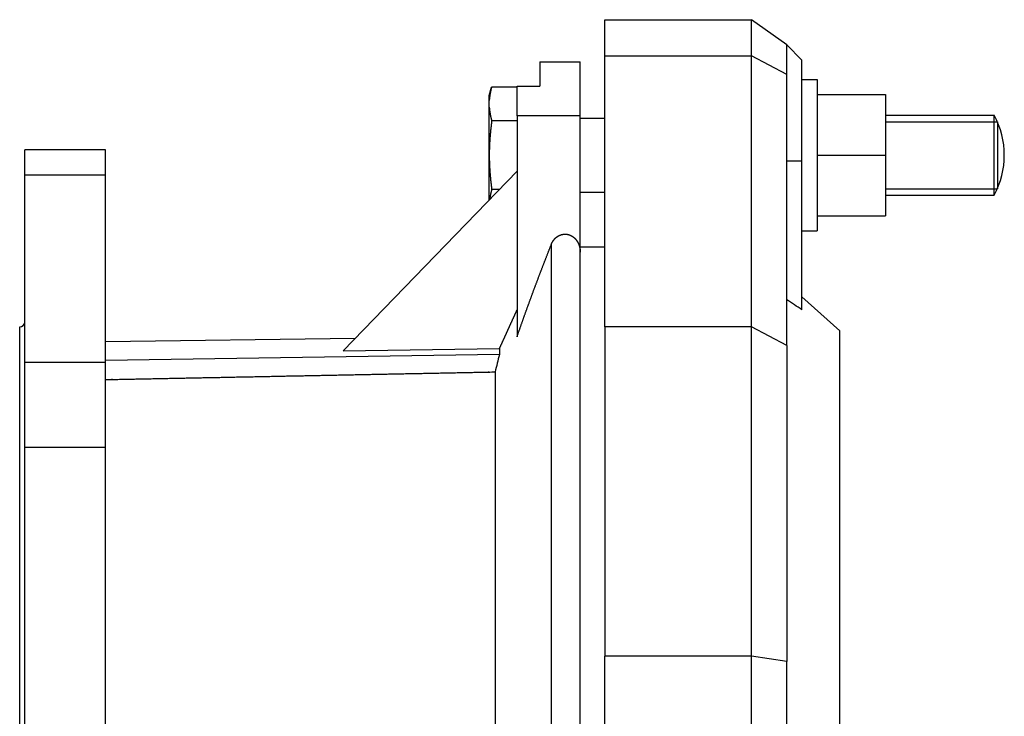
# Model space of a CAD drawing. Header units: millimetres. Extents: x -80 to 470, y -3 to 297.
# Tile 3 of 3: x 275 to 470, y 147 to 285. Entities that reach past the tile are written whole.
import ezdxf

# ---------------------------------------------------------------- set-up
doc = ezdxf.new("R2010")
doc.units = ezdxf.units.MM
doc.header["$MEASUREMENT"] = 0
doc.layers.add('13', color=7, linetype='Continuous')

msp = doc.modelspace()

# ---------------------------------------------------------------- linework, layer by layer
at = {"color": 7, "linetype": 'Continuous', "lineweight": 30}
for p, q in [((368.31, 269.49), (368.76, 271.17)), ((373.81, 271.17), (368.76, 271.17)), ((368.31, 248.88), (368.31, 269.49)), ((446.77, 265.61), (468.31, 265.61)), ((468.31, 249.79), (468.31, 265.61)), ((373.81, 264.48), (368.8, 264.48)), ((386.31, 265), (391.22, 265)), ((468.93, 264.33), (468.93, 251.06)), ((276.31, 8.62), (276.31, 258.77)), ((292.31, 258.77), (276.31, 258.77)), ((292.31, 8.62), (292.31, 258.77)), ((276.31, 253.81), (292.31, 253.81)), ((339.35, 218.95), (373.81, 254.56)), ((370.29, 250.92), (368.8, 250.92)), ((386.31, 250.4), (391.22, 250.4)), ((446.77, 249.79), (468.31, 249.79)), ((386.31, 239.55), (391.22, 239.55)), ((275.31, 43.7), (275.31, 223.7)), ((391.22, 223.74), (391.22, 158.49)), ((420.22, 158.49), (420.22, 223.74)), ((437.72, 83.7), (437.72, 222.94)), ((339.35, 218.95), (370.33, 219.4)), ((370.33, 219.4), (370.33, 218.2)), ((427.22, 220.01), (427.22, 157.46)), ((276.31, 216.71), (292.31, 216.71)), ((370.33, 218.2), (292.31, 217.06)), ((369.48, 214.78), (369.48, 118.71)), ((276.31, 199.88), (292.31, 199.88))]:
    msp.add_line(p, q, dxfattribs=at)
at = {"color": 254, "linetype": 'Continuous', "lineweight": 30}
msp.add_line((380.59, 240.02), (380.59, 105.35), dxfattribs=at)
at = {"color": 7, "linetype": 'Continuous', "lineweight": 30}
for centre, radius, start, end in [((453.67, 257.7), 16.64, 331.6209, 28.3791), ((451.32, 196.11), 83.95, 164.7446, 167.1469)]:
    msp.add_arc(centre, radius, start, end, dxfattribs=at)
for points, knots in [([(368.76, 271.17), (368.76, 271.16), (368.75, 271.13), (368.74, 271.1), (368.73, 271.07), (368.73, 271.04), (368.72, 271.01), (368.71, 270.97), (368.7, 270.94), (368.69, 270.91), (368.69, 270.88), (368.68, 270.84), (368.67, 270.81), (368.66, 270.78), (368.65, 270.75), (368.65, 270.72), (368.64, 270.68), (368.63, 270.65), (368.62, 270.62), (368.62, 270.59), (368.61, 270.55), (368.6, 270.52), (368.59, 270.49), (368.59, 270.46), (368.58, 270.42), (368.57, 270.39), (368.57, 270.36), (368.56, 270.33), (368.55, 270.29), (368.54, 270.26), (368.54, 270.23), (368.53, 270.2), (368.52, 270.16), (368.52, 270.13), (368.51, 270.1), (368.51, 270.07), (368.5, 270.03), (368.49, 270), (368.49, 269.97), (368.48, 269.93), (368.48, 269.9), (368.47, 269.87), (368.46, 269.84), (368.46, 269.8), (368.45, 269.77), (368.45, 269.74), (368.44, 269.7), (368.44, 269.67), (368.43, 269.64), (368.43, 269.61), (368.42, 269.57), (368.42, 269.54), (368.41, 269.51), (368.41, 269.47), (368.4, 269.44), (368.4, 269.41), (368.39, 269.38), (368.39, 269.34), (368.38, 269.31), (368.38, 269.28), (368.38, 269.24), (368.37, 269.21), (368.37, 269.18), (368.36, 269.14), (368.36, 269.11), (368.36, 269.08), (368.35, 269.05), (368.35, 269.01), (368.35, 268.98), (368.34, 268.95), (368.34, 268.91), (368.34, 268.88), (368.33, 268.85), (368.33, 268.81), (368.33, 268.78), (368.32, 268.75), (368.32, 268.71), (368.32, 268.68), (368.32, 268.65), (368.31, 268.61), (368.31, 268.59), (368.31, 268.55), (368.31, 268.55)], [0, 0, 0, 0, 0.03324, 0.06648, 0.09972, 0.132961, 0.166203, 0.199446, 0.23269, 0.265935, 0.299179, 0.332425, 0.365671, 0.398918, 0.432164, 0.465412, 0.498659, 0.531908, 0.565156, 0.598404, 0.631653, 0.664902, 0.698152, 0.731401, 0.764651, 0.797901, 0.831152, 0.864402, 0.897653, 0.930905, 0.964157, 0.997408, 1.030661, 1.063914, 1.097167, 1.130421, 1.163676, 1.196931, 1.230187, 1.263443, 1.296701, 1.32996, 1.363219, 1.396479, 1.42974, 1.463002, 1.496265, 1.529527, 1.56279, 1.596053, 1.629317, 1.662581, 1.695844, 1.729107, 1.76237, 1.795633, 1.828895, 1.862157, 1.895419, 1.92868, 1.96194, 1.995199, 2.028458, 2.061717, 2.094973, 2.128229, 2.161484, 2.194739, 2.227992, 2.261244, 2.294495, 2.327745, 2.360994, 2.394241, 2.427488, 2.460734, 2.493978, 2.527221, 2.560462, 2.593702, 2.626942, 2.660182, 2.660182, 2.660182, 2.660182]), ([(368.31, 267.22), (368.31, 267.22), (368.31, 267.18), (368.32, 267.16), (368.32, 267.12), (368.32, 267.08), (368.32, 267.05), (368.33, 267.01), (368.33, 266.98), (368.33, 266.95), (368.33, 266.91), (368.34, 266.88), (368.34, 266.84), (368.34, 266.81), (368.35, 266.77), (368.35, 266.74), (368.36, 266.7), (368.36, 266.67), (368.36, 266.63), (368.37, 266.6), (368.37, 266.56), (368.38, 266.53), (368.38, 266.49), (368.38, 266.46), (368.39, 266.42), (368.39, 266.39), (368.4, 266.36), (368.4, 266.32), (368.41, 266.29), (368.41, 266.25), (368.42, 266.22), (368.42, 266.18), (368.43, 266.15), (368.43, 266.11), (368.44, 266.08), (368.45, 266.04), (368.45, 266.01), (368.46, 265.98), (368.46, 265.94), (368.47, 265.91), (368.48, 265.87), (368.48, 265.84), (368.49, 265.8), (368.49, 265.77), (368.5, 265.73), (368.51, 265.7), (368.51, 265.67), (368.52, 265.63), (368.53, 265.6), (368.53, 265.56), (368.54, 265.53), (368.55, 265.49), (368.56, 265.46), (368.56, 265.43), (368.57, 265.39), (368.58, 265.36), (368.58, 265.32), (368.59, 265.29), (368.6, 265.26), (368.61, 265.22), (368.62, 265.19), (368.62, 265.15), (368.63, 265.12), (368.64, 265.09), (368.65, 265.05), (368.66, 265.02), (368.66, 264.98), (368.67, 264.95), (368.68, 264.92), (368.69, 264.88), (368.7, 264.85), (368.71, 264.81), (368.71, 264.78), (368.72, 264.75), (368.73, 264.71), (368.74, 264.68), (368.75, 264.65), (368.76, 264.61), (368.77, 264.58), (368.78, 264.54), (368.79, 264.51), (368.8, 264.48), (368.8, 264.48)], [0, 0, 0, 0, 0.034922, 0.069844, 0.104766, 0.139689, 0.174613, 0.20954, 0.244469, 0.279398, 0.314327, 0.349259, 0.384193, 0.419127, 0.454062, 0.488999, 0.523937, 0.558877, 0.593817, 0.628758, 0.6637, 0.698644, 0.733588, 0.768532, 0.803478, 0.838425, 0.873372, 0.908319, 0.943268, 0.978216, 1.013165, 1.048113, 1.083062, 1.118011, 1.15296, 1.187908, 1.222855, 1.257803, 1.29275, 1.327695, 1.36264, 1.397584, 1.432526, 1.467468, 1.502408, 1.537348, 1.572287, 1.607225, 1.642162, 1.677098, 1.712034, 1.74697, 1.781905, 1.816839, 1.851774, 1.886707, 1.92164, 1.956573, 1.991506, 2.026439, 2.061371, 2.096303, 2.131235, 2.166166, 2.201097, 2.236028, 2.270958, 2.305889, 2.340818, 2.375747, 2.410676, 2.445605, 2.480532, 2.515459, 2.550386, 2.585312, 2.620237, 2.655161, 2.690084, 2.725006, 2.759927, 2.794849, 2.794849, 2.794849, 2.794849]), ([(368.8, 264.48), (368.79, 264.47), (368.78, 264.38), (368.77, 264.31), (368.76, 264.22), (368.75, 264.14), (368.74, 264.06), (368.73, 263.97), (368.72, 263.89), (368.71, 263.8), (368.7, 263.72), (368.69, 263.63), (368.68, 263.55), (368.67, 263.46), (368.66, 263.38), (368.65, 263.3), (368.64, 263.21), (368.63, 263.13), (368.62, 263.04), (368.61, 262.96), (368.6, 262.87), (368.59, 262.79), (368.58, 262.7), (368.57, 262.62), (368.57, 262.54), (368.56, 262.45), (368.55, 262.37), (368.54, 262.28), (368.53, 262.2), (368.52, 262.11), (368.52, 262.03), (368.51, 261.94), (368.5, 261.86), (368.49, 261.77), (368.49, 261.69), (368.48, 261.6), (368.47, 261.52), (368.47, 261.43), (368.46, 261.35), (368.45, 261.27), (368.45, 261.18), (368.44, 261.1), (368.43, 261.01), (368.43, 260.93), (368.42, 260.84), (368.42, 260.76), (368.41, 260.67), (368.4, 260.59), (368.4, 260.5), (368.39, 260.42), (368.39, 260.33), (368.38, 260.25), (368.38, 260.16), (368.37, 260.08), (368.37, 259.99), (368.37, 259.91), (368.36, 259.82), (368.36, 259.74), (368.35, 259.65), (368.35, 259.57), (368.35, 259.48), (368.34, 259.4), (368.34, 259.31), (368.34, 259.23), (368.33, 259.14), (368.33, 259.06), (368.33, 258.97), (368.33, 258.89), (368.32, 258.8), (368.32, 258.72), (368.32, 258.63), (368.32, 258.55), (368.32, 258.46), (368.32, 258.38), (368.31, 258.29), (368.31, 258.21), (368.31, 258.12), (368.31, 258.04), (368.31, 257.95), (368.31, 257.87), (368.31, 257.79), (368.31, 257.71), (368.31, 257.7)], [0, 0, 0, 0, 0.08499, 0.169979, 0.254968, 0.339959, 0.424951, 0.509944, 0.594938, 0.679933, 0.764928, 0.849924, 0.934921, 1.019919, 1.104916, 1.189914, 1.274913, 1.359912, 1.444911, 1.52991, 1.61491, 1.69991, 1.78491, 1.869911, 1.954911, 2.039913, 2.124914, 2.209915, 2.294917, 2.379919, 2.464922, 2.549924, 2.634927, 2.719931, 2.804935, 2.889939, 2.974945, 3.059951, 3.144957, 3.229965, 3.314973, 3.399982, 3.484993, 3.570003, 3.655015, 3.740028, 3.825042, 3.910055, 3.995069, 4.080083, 4.165099, 4.250113, 4.335127, 4.420142, 4.505157, 4.590172, 4.675185, 4.760198, 4.845211, 4.930224, 5.015235, 5.100246, 5.185257, 5.270267, 5.355275, 5.440282, 5.525289, 5.610295, 5.6953, 5.780303, 5.865305, 5.950307, 6.035307, 6.120305, 6.205302, 6.290298, 6.375293, 6.460286, 6.545277, 6.630267, 6.715256, 6.800246, 6.800246, 6.800246, 6.800246]), ([(368.31, 257.7), (368.31, 257.69), (368.31, 257.61), (368.31, 257.53), (368.31, 257.44), (368.31, 257.36), (368.31, 257.27), (368.31, 257.19), (368.31, 257.1), (368.32, 257.02), (368.32, 256.93), (368.32, 256.85), (368.32, 256.76), (368.32, 256.68), (368.32, 256.59), (368.33, 256.51), (368.33, 256.42), (368.33, 256.34), (368.33, 256.25), (368.34, 256.17), (368.34, 256.08), (368.34, 256), (368.35, 255.91), (368.35, 255.83), (368.35, 255.74), (368.36, 255.66), (368.36, 255.57), (368.37, 255.49), (368.37, 255.4), (368.37, 255.32), (368.38, 255.23), (368.38, 255.15), (368.39, 255.07), (368.39, 254.98), (368.4, 254.9), (368.4, 254.81), (368.41, 254.73), (368.42, 254.64), (368.42, 254.56), (368.43, 254.47), (368.43, 254.39), (368.44, 254.3), (368.45, 254.22), (368.45, 254.13), (368.46, 254.05), (368.47, 253.96), (368.47, 253.88), (368.48, 253.79), (368.49, 253.71), (368.49, 253.62), (368.5, 253.54), (368.51, 253.45), (368.52, 253.37), (368.52, 253.29), (368.53, 253.2), (368.54, 253.12), (368.55, 253.03), (368.56, 252.95), (368.57, 252.86), (368.57, 252.78), (368.58, 252.69), (368.59, 252.61), (368.6, 252.52), (368.61, 252.44), (368.62, 252.36), (368.63, 252.27), (368.64, 252.19), (368.65, 252.1), (368.66, 252.02), (368.67, 251.93), (368.68, 251.85), (368.69, 251.76), (368.7, 251.68), (368.71, 251.6), (368.72, 251.51), (368.73, 251.43), (368.74, 251.34), (368.75, 251.26), (368.76, 251.17), (368.77, 251.09), (368.78, 251.01), (368.79, 250.93), (368.8, 250.92)], [0, 0, 0, 0, 0.08499, 0.16998, 0.254969, 0.33996, 0.424953, 0.509948, 0.594944, 0.679942, 0.76494, 0.84994, 0.934941, 1.019944, 1.104947, 1.189951, 1.274957, 1.359964, 1.444971, 1.52998, 1.61499, 1.7, 1.785011, 1.870022, 1.955035, 2.040048, 2.125062, 2.210075, 2.295089, 2.380104, 2.465119, 2.550133, 2.635148, 2.720163, 2.805178, 2.890191, 2.975205, 3.060218, 3.145231, 3.230243, 3.315254, 3.400264, 3.485274, 3.570282, 3.655289, 3.740296, 3.825302, 3.910307, 3.995311, 4.080315, 4.165319, 4.250322, 4.335325, 4.420327, 4.50533, 4.590331, 4.675333, 4.760334, 4.845335, 4.930336, 5.015336, 5.100336, 5.185336, 5.270336, 5.355336, 5.440335, 5.525334, 5.610332, 5.69533, 5.780328, 5.865325, 5.950322, 6.035318, 6.120313, 6.205308, 6.290302, 6.375296, 6.460288, 6.545278, 6.630268, 6.715257, 6.800246, 6.800246, 6.800246, 6.800246]), ([(368.8, 250.92), (368.8, 250.92), (368.79, 250.89), (368.78, 250.87), (368.78, 250.85), (368.77, 250.82), (368.76, 250.8), (368.76, 250.78), (368.75, 250.75), (368.74, 250.73), (368.74, 250.7), (368.73, 250.68), (368.72, 250.65), (368.72, 250.63), (368.71, 250.61), (368.71, 250.58), (368.7, 250.56), (368.69, 250.53), (368.69, 250.51), (368.68, 250.48), (368.67, 250.46), (368.67, 250.43), (368.66, 250.41), (368.66, 250.39), (368.65, 250.36), (368.65, 250.34), (368.64, 250.31), (368.63, 250.29), (368.63, 250.26), (368.62, 250.24), (368.62, 250.22), (368.61, 250.19), (368.61, 250.17), (368.6, 250.14), (368.59, 250.12), (368.59, 250.09), (368.58, 250.07), (368.58, 250.04), (368.57, 250.02), (368.57, 249.99), (368.56, 249.97), (368.56, 249.95), (368.55, 249.92), (368.55, 249.9), (368.54, 249.87), (368.54, 249.85), (368.53, 249.82), (368.53, 249.8), (368.52, 249.77), (368.52, 249.75), (368.51, 249.72), (368.51, 249.7), (368.5, 249.67), (368.5, 249.65), (368.49, 249.62), (368.49, 249.6), (368.48, 249.58), (368.48, 249.55), (368.48, 249.53), (368.47, 249.5), (368.47, 249.48), (368.46, 249.45), (368.46, 249.43), (368.45, 249.4), (368.45, 249.38), (368.45, 249.35), (368.44, 249.33), (368.44, 249.3), (368.43, 249.28), (368.43, 249.25), (368.43, 249.23), (368.42, 249.2), (368.42, 249.18), (368.41, 249.15), (368.41, 249.13), (368.41, 249.1), (368.4, 249.08), (368.4, 249.05), (368.4, 249.03), (368.39, 249), (368.39, 248.98), (368.39, 248.96), (368.39, 248.96)], [0, 0, 0, 0, 0.025107, 0.050215, 0.075322, 0.100429, 0.125536, 0.150643, 0.17575, 0.200857, 0.225964, 0.251071, 0.276179, 0.301287, 0.326396, 0.351505, 0.376615, 0.401725, 0.426836, 0.451949, 0.477062, 0.502176, 0.527291, 0.552407, 0.577525, 0.602644, 0.627763, 0.652883, 0.678004, 0.703126, 0.728248, 0.753371, 0.778495, 0.803619, 0.828744, 0.853868, 0.878994, 0.904119, 0.929245, 0.954371, 0.979497, 1.004624, 1.02975, 1.054876, 1.080003, 1.105129, 1.130255, 1.155381, 1.180507, 1.205633, 1.230758, 1.255884, 1.281008, 1.306133, 1.331257, 1.356381, 1.381504, 1.406627, 1.431749, 1.456871, 1.481993, 1.507113, 1.532234, 1.557354, 1.582473, 1.607591, 1.632709, 1.657827, 1.682943, 1.708059, 1.733175, 1.758289, 1.783404, 1.808517, 1.83363, 1.858742, 1.883853, 1.908964, 1.934074, 1.959183, 1.984292, 2.009401, 2.009401, 2.009401, 2.009401]), ([(370.33, 219.4), (370.34, 219.42), (370.39, 219.53), (370.44, 219.64), (370.5, 219.76), (370.55, 219.88), (370.6, 220), (370.66, 220.12), (370.71, 220.24), (370.77, 220.35), (370.82, 220.47), (370.88, 220.59), (370.93, 220.71), (370.98, 220.83), (371.04, 220.95), (371.09, 221.07), (371.15, 221.19), (371.2, 221.31), (371.26, 221.43), (371.31, 221.55), (371.36, 221.67), (371.42, 221.79), (371.47, 221.91), (371.53, 222.03), (371.58, 222.15), (371.64, 222.27), (371.69, 222.39), (371.74, 222.51), (371.8, 222.63), (371.85, 222.75), (371.91, 222.87), (371.96, 222.99), (372.02, 223.11), (372.07, 223.22), (372.12, 223.34), (372.18, 223.46), (372.23, 223.58), (372.29, 223.7), (372.34, 223.82), (372.4, 223.94), (372.45, 224.06), (372.51, 224.18), (372.56, 224.3), (372.61, 224.42), (372.67, 224.54), (372.72, 224.66), (372.78, 224.78), (372.83, 224.9), (372.89, 225.02), (372.94, 225.14), (372.99, 225.26), (373.05, 225.38), (373.1, 225.5), (373.16, 225.62), (373.21, 225.74), (373.27, 225.85), (373.32, 225.97), (373.38, 226.09), (373.43, 226.21), (373.48, 226.33), (373.54, 226.45), (373.59, 226.57), (373.65, 226.69), (373.7, 226.81), (373.75, 226.92), (373.8, 227.03), (373.81, 227.05)], [0, 0, 0, 0, 0.131332, 0.262664, 0.393996, 0.525328, 0.65666, 0.787992, 0.919324, 1.050656, 1.181988, 1.31332, 1.444652, 1.575984, 1.707316, 1.838648, 1.96998, 2.101312, 2.232644, 2.363977, 2.495309, 2.626641, 2.757973, 2.889305, 3.020637, 3.151969, 3.283301, 3.414633, 3.545965, 3.677297, 3.808629, 3.939961, 4.071293, 4.202625, 4.333957, 4.465289, 4.596621, 4.727953, 4.859285, 4.990617, 5.121949, 5.253281, 5.384613, 5.515946, 5.647278, 5.77861, 5.909942, 6.041274, 6.172606, 6.303938, 6.43527, 6.566602, 6.697934, 6.829266, 6.960598, 7.09193, 7.223262, 7.354594, 7.485926, 7.617258, 7.74859, 7.879922, 8.011254, 8.142586, 8.273918, 8.40525, 8.40525, 8.40525, 8.40525])]:
    msp.add_open_spline(points, degree=3, knots=knots, dxfattribs=at)
msp.add_open_spline([(292.31, 213.26), (294.38, 213.3), (292.74, 213.27), (294.93, 213.31), (295.87, 213.33), (297.15, 213.36), (298.34, 213.38), (299.55, 213.4), (300.75, 213.43), (301.96, 213.45), (303.16, 213.48), (304.37, 213.5), (305.57, 213.52), (306.78, 213.55), (307.99, 213.57), (309.19, 213.59), (310.4, 213.62), (311.6, 213.64), (312.81, 213.67), (314.01, 213.69), (315.22, 213.71), (316.43, 213.74), (317.63, 213.76), (318.84, 213.79), (320.04, 213.81), (321.25, 213.83), (322.45, 213.86), (323.66, 213.88), (324.87, 213.9), (326.07, 213.93), (327.28, 213.95), (328.48, 213.98), (329.69, 214), (330.89, 214.02), (332.1, 214.05), (333.31, 214.07), (334.51, 214.09), (335.72, 214.12), (336.92, 214.14), (338.13, 214.17), (339.33, 214.19), (340.54, 214.21), (341.75, 214.24), (342.95, 214.26), (344.16, 214.28), (345.36, 214.31), (346.57, 214.33), (347.77, 214.36), (348.98, 214.38), (350.19, 214.4), (351.39, 214.43), (352.6, 214.45), (353.8, 214.47), (355.01, 214.5), (356.21, 214.52), (357.42, 214.54), (358.63, 214.57), (359.83, 214.59), (361.04, 214.62), (362.24, 214.64), (363.45, 214.66), (364.64, 214.69), (365.92, 214.71), (366.86, 214.73), (369.05, 214.77), (367.41, 214.74), (369.48, 214.78)], degree=3, dxfattribs=at)
at = {"layer": '13', "color": 7, "linetype": 'Continuous', "lineweight": 30}
for p, q in [((391.22, 223.74), (391.22, 284.53)), ((391.22, 284.53), (420.22, 284.53)), ((420.22, 223.74), (420.22, 284.53)), ((427.22, 279.53), (420.22, 284.53)), ((427.22, 220.01), (427.22, 279.53)), ((430.22, 276.53), (427.22, 279.53)), ((378.31, 276.2), (378.31, 271.34)), ((378.31, 276.2), (386.31, 276.2)), ((386.31, 106.72), (386.31, 276.2)), ((430.22, 227.07), (430.22, 276.53)), ((373.81, 271.34), (378.31, 271.34)), ((373.81, 265.52), (373.81, 271.34)), ((430.22, 272.7), (433.22, 272.7)), ((433.22, 272.7), (433.22, 242.7)), ((433.22, 269.7), (446.77, 269.7)), ((446.77, 269.7), (446.77, 245.7)), ((373.81, 265.52), (373.81, 221.75)), ((446.77, 264.33), (468.93, 264.33)), ((433.22, 257.7), (446.77, 257.7)), ((446.77, 251.06), (468.93, 251.06)), ((433.22, 245.7), (446.77, 245.7)), ((430.22, 242.7), (433.22, 242.7)), ((437.72, 222.94), (430.22, 229.63)), ((341.73, 221.42), (292.31, 220.73)), ((391.22, 18.87), (391.22, 158.49)), ((420.22, 18.87), (420.22, 158.49)), ((427.22, 23.62), (427.22, 157.46))]:
    msp.add_line(p, q, dxfattribs=at)
at = {"layer": '13', "color": 254, "linetype": 'Continuous', "lineweight": 30}
for p, q in [((391.22, 277.39), (420.22, 277.39)), ((427.22, 273.67), (420.22, 277.39)), ((386.31, 265.52), (373.81, 265.52)), ((430.22, 256.53), (427.22, 256.53)), ((420.22, 223.74), (391.22, 223.74)), ((427.22, 220.01), (420.22, 223.74)), ((420.22, 158.49), (391.22, 158.49)), ((427.22, 157.46), (420.22, 158.49))]:
    msp.add_line(p, q, dxfattribs=at)
at = {"layer": '13', "color": 7, "linetype": 'Continuous', "lineweight": 30}
for centre, radius, start, end in [((289.11, 19.75), 250.79, 55.7586, 56.5837), ((275.31, 224.7), 1, 270, 0)]:
    msp.add_arc(centre, radius, start, end, dxfattribs=at)
for points, knots in [([(380.59, 240.02), (380.59, 240.02), (380.61, 240.06), (380.62, 240.09), (380.63, 240.12), (380.65, 240.16), (380.66, 240.19), (380.68, 240.22), (380.69, 240.26), (380.71, 240.29), (380.73, 240.32), (380.74, 240.36), (380.76, 240.39), (380.78, 240.42), (380.79, 240.45), (380.81, 240.48), (380.83, 240.52), (380.85, 240.55), (380.87, 240.58), (380.88, 240.61), (380.9, 240.64), (380.92, 240.67), (380.94, 240.7), (380.96, 240.73), (380.98, 240.76), (381.01, 240.79), (381.03, 240.82), (381.05, 240.85), (381.07, 240.88), (381.09, 240.91), (381.12, 240.94), (381.14, 240.97), (381.16, 241), (381.19, 241.03), (381.21, 241.05), (381.23, 241.08), (381.26, 241.11), (381.28, 241.14), (381.31, 241.16), (381.33, 241.19), (381.36, 241.22), (381.38, 241.24), (381.41, 241.27), (381.44, 241.29), (381.46, 241.32), (381.49, 241.34), (381.52, 241.37), (381.55, 241.39), (381.57, 241.41), (381.6, 241.44), (381.63, 241.46), (381.66, 241.48), (381.69, 241.5), (381.72, 241.53), (381.75, 241.55), (381.78, 241.57), (381.81, 241.59), (381.84, 241.61), (381.87, 241.63), (381.9, 241.65), (381.93, 241.67), (381.96, 241.69), (381.99, 241.71), (382.03, 241.72), (382.06, 241.74), (382.09, 241.76), (382.12, 241.78), (382.15, 241.79), (382.19, 241.81), (382.22, 241.82), (382.25, 241.84), (382.29, 241.85), (382.32, 241.87), (382.35, 241.88), (382.39, 241.89), (382.42, 241.91), (382.46, 241.92), (382.49, 241.93), (382.53, 241.94), (382.56, 241.95), (382.6, 241.96), (382.63, 241.97), (382.67, 241.98), (382.7, 241.99), (382.74, 242), (382.77, 242.01), (382.81, 242.01), (382.85, 242.02), (382.88, 242.03), (382.92, 242.03), (382.95, 242.04), (382.99, 242.04), (383.03, 242.05), (383.06, 242.05), (383.1, 242.05), (383.14, 242.06), (383.17, 242.06), (383.21, 242.06), (383.24, 242.06), (383.28, 242.06), (383.32, 242.06), (383.35, 242.06), (383.39, 242.06), (383.43, 242.06), (383.46, 242.06), (383.5, 242.06), (383.54, 242.05), (383.57, 242.05), (383.61, 242.05), (383.65, 242.04), (383.68, 242.04), (383.72, 242.03), (383.75, 242.03), (383.79, 242.02), (383.83, 242.01), (383.86, 242), (383.9, 242), (383.93, 241.99), (383.97, 241.98), (384, 241.97), (384.04, 241.96), (384.07, 241.95), (384.11, 241.94), (384.14, 241.93), (384.18, 241.91), (384.21, 241.9), (384.25, 241.89), (384.28, 241.88), (384.31, 241.86), (384.35, 241.85), (384.38, 241.83), (384.41, 241.82), (384.45, 241.8), (384.48, 241.79), (384.51, 241.77), (384.54, 241.75), (384.58, 241.74), (384.61, 241.72), (384.64, 241.7), (384.67, 241.68), (384.7, 241.66), (384.73, 241.64), (384.76, 241.62), (384.79, 241.6), (384.82, 241.58), (384.85, 241.56), (384.88, 241.54), (384.91, 241.52), (384.94, 241.5), (384.97, 241.47), (385, 241.45), (385.03, 241.43), (385.06, 241.41), (385.08, 241.38), (385.11, 241.36), (385.14, 241.33), (385.17, 241.31), (385.19, 241.28), (385.22, 241.26), (385.25, 241.23), (385.27, 241.21), (385.3, 241.18), (385.32, 241.15), (385.35, 241.13), (385.37, 241.1), (385.4, 241.07), (385.42, 241.05), (385.44, 241.02), (385.47, 240.99), (385.49, 240.96), (385.51, 240.93), (385.54, 240.9), (385.56, 240.87), (385.58, 240.84), (385.6, 240.82), (385.62, 240.79), (385.64, 240.76), (385.66, 240.72), (385.68, 240.69), (385.7, 240.66), (385.72, 240.63), (385.74, 240.6), (385.76, 240.57), (385.78, 240.54), (385.8, 240.51), (385.82, 240.48), (385.83, 240.44), (385.85, 240.41), (385.87, 240.38), (385.88, 240.35), (385.9, 240.31), (385.92, 240.28), (385.93, 240.25), (385.95, 240.22), (385.96, 240.18), (385.98, 240.15), (385.99, 240.12), (386.01, 240.08), (386.02, 240.05), (386.03, 240.01), (386.05, 239.98), (386.06, 239.95), (386.07, 239.91), (386.08, 239.88), (386.1, 239.84), (386.11, 239.81), (386.12, 239.77), (386.13, 239.74), (386.14, 239.7), (386.15, 239.67), (386.16, 239.63), (386.17, 239.6), (386.18, 239.56), (386.19, 239.53), (386.2, 239.49), (386.2, 239.46), (386.21, 239.42), (386.22, 239.39), (386.23, 239.35), (386.23, 239.31), (386.24, 239.28), (386.25, 239.24), (386.25, 239.21), (386.26, 239.17), (386.27, 239.13), (386.27, 239.1), (386.28, 239.06), (386.28, 239.02), (386.28, 238.99), (386.29, 238.95), (386.29, 238.92), (386.3, 238.88), (386.3, 238.84), (386.3, 238.81), (386.3, 238.77), (386.31, 238.73), (386.31, 238.7), (386.31, 238.66), (386.31, 238.62), (386.31, 238.59), (386.31, 238.56), (386.31, 238.52), (386.31, 238.51)], [0, 0, 0, 0, 0.036466, 0.072927, 0.10939, 0.145864, 0.182357, 0.218871, 0.255397, 0.291925, 0.328458, 0.36501, 0.40157, 0.43813, 0.474693, 0.511271, 0.547856, 0.584441, 0.621024, 0.657622, 0.694227, 0.730831, 0.767433, 0.804048, 0.840671, 0.877294, 0.913915, 0.95055, 0.987195, 1.023841, 1.060487, 1.09715, 1.133824, 1.170498, 1.207164, 1.243845, 1.280535, 1.31722, 1.353892, 1.390573, 1.427258, 1.463935, 1.500595, 1.537259, 1.573925, 1.61058, 1.647216, 1.68385, 1.720486, 1.75711, 1.793712, 1.830311, 1.866911, 1.903499, 1.940066, 1.976629, 2.013192, 2.049747, 2.086283, 2.122814, 2.15935, 2.195879, 2.232392, 2.268901, 2.305418, 2.34193, 2.378428, 2.41492, 2.451421, 2.487921, 2.524409, 2.56089, 2.597385, 2.633881, 2.670368, 2.706852, 2.743353, 2.779859, 2.816358, 2.852849, 2.88936, 2.925878, 2.962386, 2.998884, 3.035398, 3.071918, 3.10843, 3.144928, 3.181441, 3.217961, 3.254473, 3.290971, 3.327484, 3.364005, 3.40052, 3.437019, 3.473533, 3.510056, 3.546573, 3.583073, 3.619586, 3.656109, 3.692626, 3.729126, 3.765636, 3.802156, 3.838672, 3.875169, 3.911675, 3.948192, 3.984706, 4.021203, 4.057707, 4.094224, 4.13074, 4.167239, 4.203744, 4.240262, 4.276779, 4.313281, 4.349783, 4.386299, 4.422815, 4.459316, 4.495813, 4.532324, 4.568835, 4.605334, 4.641828, 4.678337, 4.714848, 4.751346, 4.787838, 4.824344, 4.860852, 4.897347, 4.933831, 4.970326, 5.006822, 5.043307, 5.079778, 5.116258, 5.15274, 5.189215, 5.225683, 5.262163, 5.29865, 5.335134, 5.371613, 5.408107, 5.444612, 5.481117, 5.517619, 5.554137, 5.590668, 5.627202, 5.663733, 5.700281, 5.736843, 5.77341, 5.809974, 5.846553, 5.883148, 5.919746, 5.95634, 5.992947, 6.029568, 6.066192, 6.102807, 6.139432, 6.176069, 6.212705, 6.249329, 6.285957, 6.322593, 6.359225, 6.395841, 6.432454, 6.46907, 6.505677, 6.542263, 6.578836, 6.615407, 6.651965, 6.6885, 6.725017, 6.761525, 6.798022, 6.834504, 6.870974, 6.90744, 6.9439, 6.98035, 7.016793, 7.053237, 7.08968, 7.126116, 7.162549, 7.198987, 7.235428, 7.271866, 7.308302, 7.344747, 7.381196, 7.417647, 7.454097, 7.490558, 7.527027, 7.563498, 7.599972, 7.636458, 7.672954, 7.709455, 7.745958, 7.782476, 7.819004, 7.855536, 7.892067, 7.92861, 7.965163, 8.001717, 8.038266, 8.074824, 8.111389, 8.147953, 8.184509, 8.221069, 8.257633, 8.294194, 8.330743, 8.367292, 8.403842, 8.440384, 8.476912, 8.513435, 8.549956, 8.586466, 8.622957, 8.65943, 8.695892, 8.732352, 8.768816, 8.768816, 8.768816, 8.768816]), ([(373.81, 221.75), (373.84, 221.83), (373.89, 221.98), (373.97, 222.21), (374.05, 222.44), (374.13, 222.67), (374.21, 222.9), (374.29, 223.13), (374.37, 223.36), (374.45, 223.59), (374.53, 223.82), (374.61, 224.05), (374.69, 224.28), (374.78, 224.51), (374.86, 224.74), (374.94, 224.97), (375.02, 225.2), (375.1, 225.43), (375.18, 225.66), (375.27, 225.89), (375.35, 226.12), (375.43, 226.34), (375.51, 226.57), (375.59, 226.8), (375.68, 227.03), (375.76, 227.26), (375.84, 227.49), (375.93, 227.72), (376.01, 227.95), (376.09, 228.18), (376.18, 228.41), (376.26, 228.64), (376.34, 228.86), (376.43, 229.09), (376.51, 229.32), (376.6, 229.55), (376.68, 229.78), (376.77, 230.01), (376.85, 230.24), (376.93, 230.46), (377.02, 230.69), (377.1, 230.92), (377.19, 231.15), (377.27, 231.38), (377.36, 231.61), (377.44, 231.83), (377.53, 232.06), (377.62, 232.29), (377.7, 232.52), (377.79, 232.75), (377.87, 232.98), (377.96, 233.2), (378.05, 233.43), (378.13, 233.66), (378.22, 233.89), (378.3, 234.11), (378.39, 234.34), (378.48, 234.57), (378.57, 234.8), (378.65, 235.03), (378.74, 235.25), (378.83, 235.48), (378.91, 235.71), (379, 235.94), (379.09, 236.16), (379.18, 236.39), (379.26, 236.62), (379.35, 236.84), (379.44, 237.07), (379.53, 237.3), (379.62, 237.53), (379.7, 237.75), (379.79, 237.98), (379.88, 238.21), (379.97, 238.43), (380.06, 238.66), (380.15, 238.89), (380.24, 239.12), (380.32, 239.34), (380.41, 239.57), (380.5, 239.8), (380.56, 239.95), (380.59, 240.02)], [0, 0, 0, 0, 0.243674, 0.487348, 0.731022, 0.974696, 1.218371, 1.462046, 1.705722, 1.949398, 2.193074, 2.436751, 2.680428, 2.924106, 3.167783, 3.411461, 3.65514, 3.898819, 4.142498, 4.386178, 4.629858, 4.873538, 5.117218, 5.360899, 5.60458, 5.848261, 6.091943, 6.335624, 6.579306, 6.822988, 7.06667, 7.310352, 7.554034, 7.797717, 8.041399, 8.285081, 8.528763, 8.772445, 9.016127, 9.259809, 9.50349, 9.747171, 9.990852, 10.234532, 10.478212, 10.721892, 10.965572, 11.209251, 11.45293, 11.696609, 11.940288, 12.183967, 12.427645, 12.671323, 12.915001, 13.158679, 13.402357, 13.646034, 13.889712, 14.133389, 14.377066, 14.620744, 14.864421, 15.108098, 15.351774, 15.595451, 15.839127, 16.082804, 16.32648, 16.570156, 16.813832, 17.057508, 17.301183, 17.544859, 17.788534, 18.032209, 18.275884, 18.519558, 18.763233, 19.006907, 19.25058, 19.494254, 19.494254, 19.494254, 19.494254])]:
    msp.add_open_spline(points, degree=3, knots=knots, dxfattribs=at)

doc.saveas('drawing.dxf')
